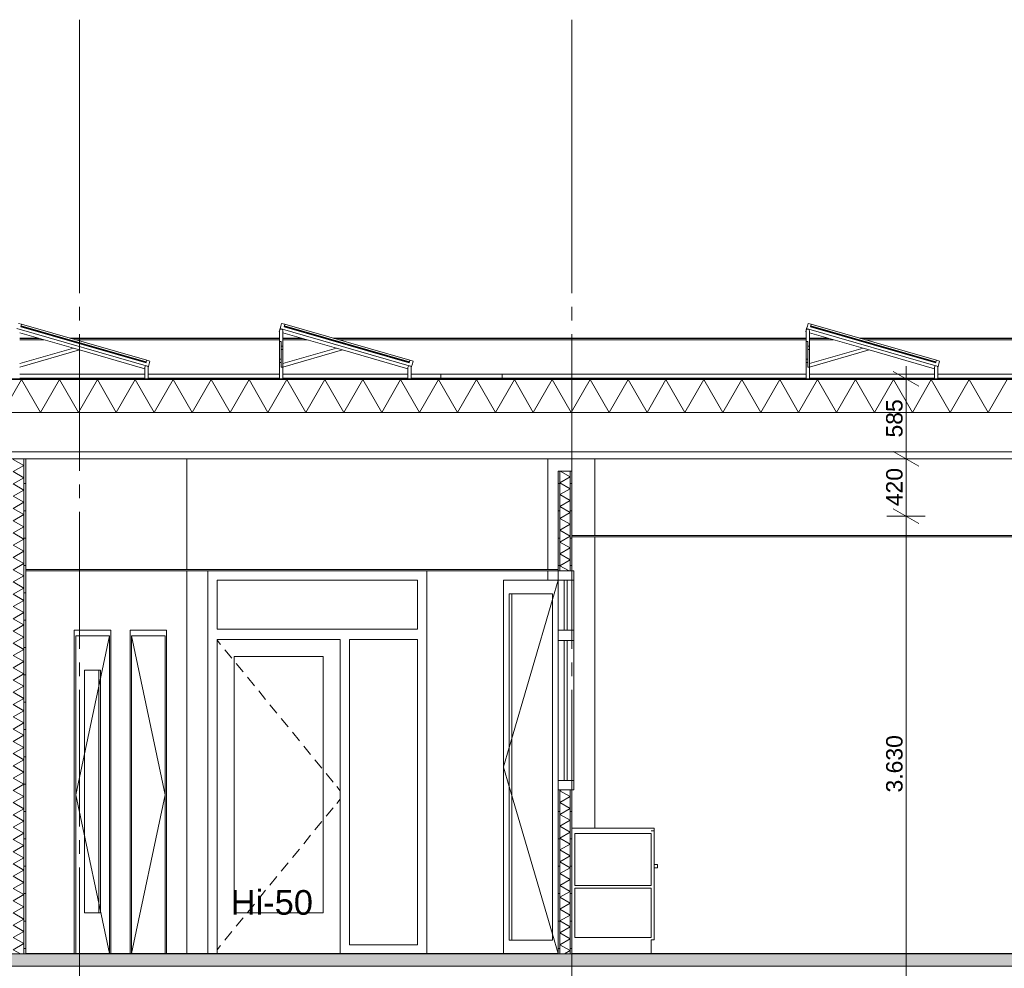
# Model space of a CAD drawing. Header units: millimetres. Extents: x 10 to 831, y -9 to 584.
# Tile 21 of 40: x 483 to 555, y 189 to 258. Entities that reach past the tile are written whole.
import ezdxf
from ezdxf.xclip import XClip

# ---------------------------------------------------------------- set-up
doc = ezdxf.new("R2010")
doc.units = ezdxf.units.MM
doc.header["$MEASUREMENT"] = 0
doc.header["$XCLIPFRAME"] = 0
doc.linetypes.add('B0204', pattern=[13, 10, -1, 1, -1])
for name, color, linetype in [('21 Buitenwanden', 7, 'Continuous'), ('22 NC Binnenwanden', 7, 'Continuous'), ('22 NC Binnenwanden Doorsnede-arcering', 7, 'Continuous'), ('22 NC Binnenwanden Laagscheidingslijnen', 7, 'Continuous'), ('23 Vloeren', 7, 'Continuous'), ('23 Vloeren Doorsnede-arcering', 7, 'Continuous'), ('23 Vloeren Laagscheidingslijnen', 7, 'Continuous'), ('27 Daken', 7, 'Continuous'), ('27 Daken Doorsnede-arcering', 7, 'Continuous'), ('27 Daken Laagscheidingslijnen', 7, 'Continuous'), ('28 Draagconstructies', 7, 'Continuous'), ('43 Vloerafwerking', 7, 'Continuous'), ('43 Vloerafwerking Laagscheidingslijnen', 7, 'Continuous'), ('45 Plafondafwerking', 7, 'Continuous'), ('45 Plafondafwerking Laagscheidingslijnen', 7, 'Continuous'), ('74 Sanitair', 7, 'Continuous'), ('74 Sanitair Laagscheidingslijnen', 7, 'Continuous'), ('A Stramien', 7, 'Continuous'), ('Maatvoering 1_ 50_100', 7, 'Continuous')]:
    doc.layers.add(name, color=color, linetype=linetype)
doc.styles.add('GENERATED_STYLE_1', font='txt')
pattern_1 = [(1e-14, (595.6161, 150.2724), (0, 2), [])]

# ---------------------------------------------------------------- blocks, each defined once
blk = doc.blocks.new('*X52')
at = {"layer": '27 Daken Doorsnede-arcering', "linetype": 'Continuous', "lineweight": 0, "true_color": 0x000000}
for points in [[(486.12, 231.922), (484.62, 231.922), (484.62, 231.872), (486.12, 231.872)], [(489.12, 231.922), (487.62, 231.922), (487.62, 231.872), (489.12, 231.872)], [(492.12, 231.922), (490.62, 231.922), (490.62, 231.872), (492.12, 231.872)], [(495.12, 231.922), (493.62, 231.922), (493.62, 231.872), (495.12, 231.872)], [(498.12, 231.922), (496.62, 231.922), (496.62, 231.872), (498.12, 231.872)], [(501.12, 231.922), (499.62, 231.922), (499.62, 231.872), (501.12, 231.872)], [(504.12, 231.922), (502.62, 231.922), (502.62, 231.872), (504.12, 231.872)], [(507.12, 231.922), (505.62, 231.922), (505.62, 231.872), (507.12, 231.872)], [(510.12, 231.922), (508.62, 231.922), (508.62, 231.872), (510.12, 231.872)], [(513.12, 231.922), (511.62, 231.922), (511.62, 231.872), (513.12, 231.872)], [(516.12, 231.922), (514.62, 231.922), (514.62, 231.872), (516.12, 231.872)], [(519.12, 231.922), (517.62, 231.922), (517.62, 231.872), (519.12, 231.872)], [(522.12, 231.922), (520.62, 231.922), (520.62, 231.872), (522.12, 231.872)], [(525.12, 231.922), (523.62, 231.922), (523.62, 231.872), (525.12, 231.872)], [(528.12, 231.922), (526.62, 231.922), (526.62, 231.872), (528.12, 231.872)], [(531.12, 231.922), (529.62, 231.922), (529.62, 231.872), (531.12, 231.872)], [(534.12, 231.922), (532.62, 231.922), (532.62, 231.872), (534.12, 231.872)], [(537.12, 231.922), (535.62, 231.922), (535.62, 231.872), (537.12, 231.872)], [(540.12, 231.922), (538.62, 231.922), (538.62, 231.872), (540.12, 231.872)], [(543.12, 231.922), (541.62, 231.922), (541.62, 231.872), (543.12, 231.872)], [(546.12, 231.922), (544.62, 231.922), (544.62, 231.872), (546.12, 231.872)], [(549.12, 231.922), (547.62, 231.922), (547.62, 231.872), (549.12, 231.872)], [(552.12, 231.922), (550.62, 231.922), (550.62, 231.872), (552.12, 231.872)], [(555.12, 231.922), (553.62, 231.922), (553.62, 231.872), (555.12, 231.872)]]:
    blk.add_hatch(color=18, dxfattribs=at).paths.add_polyline_path(points)
blk = doc.blocks.new('*X57')
at = {"layer": '27 Daken Doorsnede-arcering', "color": 7, "linetype": 'Continuous', "lineweight": 0}
for p, q in [((481.994, 229.472), (483.379, 231.872)), ((484.765, 229.472), (483.379, 231.872)), ((484.765, 229.472), (486.151, 231.872)), ((487.536, 229.472), (486.151, 231.872)), ((487.536, 229.472), (488.922, 231.872)), ((490.307, 229.472), (488.922, 231.872)), ((490.307, 229.472), (491.693, 231.872)), ((493.079, 229.472), (491.693, 231.872)), ((493.079, 229.472), (494.464, 231.872)), ((495.85, 229.472), (494.464, 231.872)), ((495.85, 229.472), (497.236, 231.872)), ((498.621, 229.472), (497.236, 231.872)), ((498.621, 229.472), (500.007, 231.872)), ((501.393, 229.472), (500.007, 231.872)), ((501.393, 229.472), (502.778, 231.872)), ((504.164, 229.472), (502.778, 231.872)), ((504.164, 229.472), (505.55, 231.872)), ((506.935, 229.472), (505.55, 231.872)), ((506.935, 229.472), (508.321, 231.872)), ((509.706, 229.472), (508.321, 231.872)), ((509.706, 229.472), (511.092, 231.872)), ((512.478, 229.472), (511.092, 231.872)), ((512.478, 229.472), (513.863, 231.872)), ((515.249, 229.472), (513.863, 231.872)), ((515.249, 229.472), (516.635, 231.872)), ((518.02, 229.472), (516.635, 231.872)), ((518.02, 229.472), (519.406, 231.872)), ((520.792, 229.472), (519.406, 231.872)), ((520.792, 229.472), (522.177, 231.872)), ((523.563, 229.472), (522.177, 231.872)), ((523.563, 229.472), (524.948, 231.872)), ((526.334, 229.472), (524.948, 231.872)), ((526.334, 229.472), (527.72, 231.872)), ((529.105, 229.472), (527.72, 231.872)), ((529.105, 229.472), (530.491, 231.872)), ((531.877, 229.472), (530.491, 231.872)), ((531.877, 229.472), (533.262, 231.872)), ((534.648, 229.472), (533.262, 231.872)), ((534.648, 229.472), (536.034, 231.872)), ((537.419, 229.472), (536.034, 231.872)), ((537.419, 229.472), (538.805, 231.872)), ((540.191, 229.472), (538.805, 231.872)), ((540.191, 229.472), (541.576, 231.872)), ((542.962, 229.472), (541.576, 231.872)), ((542.962, 229.472), (544.347, 231.872)), ((545.733, 229.472), (544.347, 231.872)), ((545.733, 229.472), (547.119, 231.872)), ((548.504, 229.472), (547.119, 231.872)), ((548.504, 229.472), (549.89, 231.872)), ((551.276, 229.472), (549.89, 231.872)), ((551.276, 229.472), (552.661, 231.872)), ((554.047, 229.472), (552.661, 231.872)), ((554.047, 229.472), (555.433, 231.872))]:
    blk.add_line(p, q, dxfattribs=at)
blk = doc.blocks.new('*X60')
at = {"layer": '22 NC Binnenwanden Doorsnede-arcering', "color": 7, "linetype": 'Continuous', "lineweight": 0}
for p, q in [((482.844, 226.072), (482.776, 226.033)), ((483.552, 225.585), (482.776, 226.033)), ((483.552, 225.585), (482.776, 225.136)), ((483.552, 224.688), (482.776, 225.136)), ((483.552, 224.688), (482.776, 224.24)), ((483.552, 223.792), (482.776, 224.24)), ((483.552, 223.792), (482.776, 223.343)), ((483.552, 222.895), (482.776, 223.343)), ((483.552, 222.895), (482.776, 222.447)), ((483.552, 221.998), (482.776, 222.447)), ((483.552, 221.998), (482.776, 221.55)), ((483.552, 221.102), (482.776, 221.55)), ((483.552, 221.102), (482.776, 220.654)), ((483.552, 220.205), (482.776, 220.654)), ((483.552, 220.205), (482.776, 219.757)), ((483.552, 219.309), (482.776, 219.757)), ((483.552, 219.309), (482.776, 218.86)), ((483.552, 218.412), (482.776, 218.86)), ((483.552, 218.412), (482.776, 217.964)), ((483.552, 217.516), (482.776, 217.964)), ((483.552, 217.516), (482.776, 217.067)), ((483.552, 216.619), (482.776, 217.067)), ((483.552, 216.619), (482.776, 216.171)), ((483.552, 215.722), (482.776, 216.171)), ((483.552, 215.722), (482.776, 215.274)), ((483.552, 214.826), (482.776, 215.274)), ((483.552, 214.826), (482.776, 214.378)), ((483.552, 213.929), (482.776, 214.378)), ((483.552, 213.929), (482.776, 213.481)), ((483.552, 213.033), (482.776, 213.481)), ((483.552, 213.033), (482.776, 212.584)), ((483.552, 212.136), (482.776, 212.584)), ((483.552, 212.136), (482.776, 211.688)), ((483.552, 211.24), (482.776, 211.688)), ((483.552, 211.24), (482.776, 210.791)), ((483.552, 210.343), (482.776, 210.791)), ((483.552, 210.343), (482.776, 209.895)), ((483.552, 209.446), (482.776, 209.895)), ((483.552, 209.446), (482.776, 208.998)), ((483.552, 208.55), (482.776, 208.998)), ((483.552, 208.55), (482.776, 208.101)), ((483.552, 207.653), (482.776, 208.101)), ((483.552, 207.653), (482.776, 207.205)), ((483.552, 206.757), (482.776, 207.205)), ((483.552, 206.757), (482.776, 206.308)), ((483.552, 205.86), (482.776, 206.308)), ((483.552, 205.86), (482.776, 205.412)), ((483.552, 204.963), (482.776, 205.412)), ((483.552, 204.963), (482.776, 204.515)), ((483.552, 204.067), (482.776, 204.515)), ((483.552, 204.067), (482.776, 203.619)), ((483.552, 203.17), (482.776, 203.619)), ((483.552, 203.17), (482.776, 202.722)), ((483.552, 202.274), (482.776, 202.722)), ((483.552, 202.274), (482.776, 201.825)), ((483.552, 201.377), (482.776, 201.825)), ((483.552, 201.377), (482.776, 200.929)), ((483.552, 200.481), (482.776, 200.929)), ((483.552, 200.481), (482.776, 200.032)), ((483.552, 199.584), (482.776, 200.032)), ((483.552, 199.584), (482.776, 199.136)), ((483.552, 198.687), (482.776, 199.136)), ((483.552, 198.687), (482.776, 198.239)), ((483.552, 197.791), (482.776, 198.239)), ((483.552, 197.791), (482.776, 197.343)), ((483.552, 196.894), (482.776, 197.343)), ((483.552, 196.894), (482.776, 196.446)), ((483.552, 195.998), (482.776, 196.446)), ((483.552, 195.998), (482.776, 195.549)), ((483.552, 195.101), (482.776, 195.549)), ((483.552, 195.101), (482.776, 194.653)), ((483.552, 194.205), (482.776, 194.653)), ((483.552, 194.205), (482.776, 193.756)), ((483.552, 193.308), (482.776, 193.756)), ((483.552, 193.308), (482.776, 192.86)), ((483.552, 192.411), (482.776, 192.86)), ((483.552, 192.411), (482.776, 191.963)), ((483.552, 191.515), (482.776, 191.963)), ((483.552, 191.515), (482.776, 191.067)), ((483.552, 190.618), (482.776, 191.067)), ((483.552, 190.618), (482.776, 190.17)), ((483.291, 189.872), (482.776, 190.17))]:
    blk.add_line(p, q, dxfattribs=at)
blk = doc.blocks.new('*X75')
at = {"layer": '22 NC Binnenwanden Doorsnede-arcering', "color": 7, "linetype": 'Continuous', "lineweight": 0}
for p, q in [((523.491, 224.751), (522.741, 224.318)), ((523.491, 224.751), (522.761, 225.172)), ((523.491, 223.885), (522.741, 224.318)), ((523.491, 223.885), (522.741, 223.452)), ((523.491, 223.019), (522.741, 223.452)), ((523.491, 223.019), (522.741, 222.585)), ((523.491, 222.152), (522.741, 222.585)), ((523.491, 222.152), (522.741, 221.719)), ((523.491, 221.286), (522.741, 221.719)), ((523.491, 221.286), (522.741, 220.853)), ((523.491, 220.42), (522.741, 220.853)), ((523.491, 220.42), (522.741, 219.987)), ((523.491, 219.554), (522.741, 219.987)), ((523.491, 219.554), (522.741, 219.121)), ((523.491, 218.688), (522.741, 219.121)), ((523.491, 218.688), (522.741, 218.255)), ((523.405, 217.872), (522.741, 218.255))]:
    blk.add_line(p, q, dxfattribs=at)
blk = doc.blocks.new('*X76')
at = {"layer": '22 NC Binnenwanden Doorsnede-arcering', "color": 7, "linetype": 'Continuous', "lineweight": 0}
for p, q in [((522.865, 201.872), (522.741, 201.801)), ((523.491, 201.368), (522.741, 201.801)), ((523.491, 201.368), (522.741, 200.935)), ((523.491, 200.502), (522.741, 200.935)), ((523.491, 200.502), (522.741, 200.069)), ((523.491, 199.636), (522.741, 200.069)), ((523.491, 199.636), (522.741, 199.203)), ((523.491, 198.77), (522.741, 199.203)), ((523.491, 198.77), (522.741, 198.337)), ((523.491, 197.904), (522.741, 198.337)), ((523.491, 197.904), (522.741, 197.471)), ((523.491, 197.038), (522.741, 197.471)), ((523.491, 197.038), (522.741, 196.605)), ((523.491, 196.172), (522.741, 196.605)), ((523.491, 196.172), (522.741, 195.739)), ((523.491, 195.306), (522.741, 195.739)), ((523.491, 195.306), (522.741, 194.873)), ((523.491, 194.44), (522.741, 194.873)), ((523.491, 194.44), (522.741, 194.007)), ((523.491, 193.574), (522.741, 194.007)), ((523.491, 193.574), (522.741, 193.141)), ((523.491, 192.708), (522.741, 193.141)), ((523.491, 192.708), (522.741, 192.275)), ((523.491, 191.842), (522.741, 192.275)), ((523.491, 191.842), (522.741, 191.409)), ((523.491, 190.976), (522.741, 191.409)), ((523.491, 190.976), (522.741, 190.543)), ((523.491, 190.11), (522.741, 190.543)), ((523.491, 190.11), (523.08, 189.872))]:
    blk.add_line(p, q, dxfattribs=at)
blk = doc.blocks.new('Drawing_3_1', base_point=(595.616, 150.272))
at = {"layer": '22 NC Binnenwanden Doorsnede-arcering', "linetype": 'Continuous', "lineweight": 0, "true_color": 0x000000}
h = blk.add_hatch(dxfattribs=at)
h.set_pattern_fill('930_Lijnen_vert_200_0001', color=18, style=0, pattern_type=2)
h.set_pattern_definition(pattern_1)
h.paths.add_polyline_path([(483.682, 226.072), (483.552, 226.072), (483.552, 189.872), (483.682, 189.872)])
h = blk.add_hatch(dxfattribs=at)
h.set_pattern_fill('930_Lijnen_vert_200_0001', color=18, style=0, pattern_type=2)
h.set_pattern_definition(pattern_1)
h.paths.add_polyline_path([(522.616, 217.872), (522.741, 217.872), (522.741, 225.172), (522.616, 225.172)])
h = blk.add_hatch(dxfattribs=at)
h.set_pattern_fill('930_Lijnen_vert_200_0001', color=18, style=0, pattern_type=2)
h.set_pattern_definition(pattern_1)
h.paths.add_polyline_path([(523.491, 217.872), (523.616, 217.872), (523.616, 225.172), (523.491, 225.172)])
h = blk.add_hatch(dxfattribs=at)
h.set_pattern_fill('930_Lijnen_vert_200_0001', color=18, style=0, pattern_type=2)
h.set_pattern_definition(pattern_1)
h.paths.add_polyline_path([(522.616, 201.872), (522.616, 189.872), (522.741, 189.872), (522.741, 201.872)])
h = blk.add_hatch(dxfattribs=at)
h.set_pattern_fill('930_Lijnen_vert_200_0001', color=18, style=0, pattern_type=2)
h.set_pattern_definition(pattern_1)
h.paths.add_polyline_path([(523.491, 189.872), (523.616, 189.872), (523.616, 201.872), (523.491, 201.872)])
at = {"layer": '23 Vloeren Doorsnede-arcering', "linetype": 'Continuous', "lineweight": 0, "true_color": 0x000000}
h = blk.add_hatch(dxfattribs=at)
h.set_pattern_fill('215_Gewapend_beton___i_h_C6', color=18, style=0, pattern_type=2)
h.set_pattern_definition([(0, (595.616, 150.2724), (0, 6.23538), [0.6, -3]), (0, (597.416, 153.39), (0, 6.23538), [0.6, -3]), (60, (595.616, 150.2724), (-5.4, 3.1177), [0.6, -3]), (60, (599.216, 150.2724), (-5.4, 3.1177), [0.6, -3]), (120, (596.216, 150.2724), (5.4, 3.1177), [0.6, -3]), (120, (599.816, 150.2724), (5.4, 3.1177), [0.6, -3]), (0, (595.6161, 150.8724), (0, 1.2), [0, -1.2, 0, -1.8]), (45, (596.2161, 150.8724), (-0.848528, 0.848528), [0, -0.9, 0, -1.5])])
h.paths.add_polyline_path([(595.616, 189.872), (452.623, 189.872), (452.623, 188.972), (595.616, 188.972)])
at = {"layer": '22 NC Binnenwanden', "color": 1, "linetype": 'Continuous', "lineweight": 0}
for p, q in [((483.682, 226.072), (483.682, 217.972)), ((522.616, 225.172), (522.616, 217.972)), ((523.616, 225.172), (523.616, 220.472)), ((523.616, 220.372), (523.616, 217.872)), ((483.682, 217.872), (483.682, 189.892)), ((497.003, 217.202), (497.003, 217.872)), ((513.003, 217.872), (513.003, 217.202)), ((522.616, 217.872), (522.616, 217.202)), ((523.756, 217.872), (523.756, 217.202)), ((497.003, 189.892), (497.003, 217.202)), ((497.673, 217.202), (497.673, 213.622)), ((512.333, 217.202), (497.673, 217.202)), ((512.333, 213.622), (512.333, 217.202)), ((513.003, 217.202), (513.003, 189.892)), ((518.619, 217.202), (518.62, 217.199)), ((518.62, 216.202), (518.62, 217.202)), ((518.62, 217.202), (522.616, 217.202)), ((522.615, 217.202), (522.198, 215.775)), ((522.616, 217.202), (522.616, 213.546)), ((523.756, 217.202), (522.616, 217.202)), ((523.056, 217.202), (523.056, 213.546)), ((523.256, 213.546), (523.256, 217.202)), ((523.756, 217.202), (523.756, 213.546)), ((518.62, 190.872), (518.62, 216.202)), ((519.039, 216.202), (519.039, 190.872)), ((522.198, 216.202), (519.039, 216.202)), ((519.211, 190.872), (519.211, 216.202)), ((522.198, 190.872), (522.198, 216.202)), ((522.198, 215.775), (519.039, 204.971)), ((487.235, 213.542), (487.235, 212.872)), ((489.911, 213.542), (487.235, 213.542)), ((487.344, 212.872), (487.344, 213.122)), ((487.344, 213.122), (489.803, 213.122)), ((489.804, 213.122), (487.345, 201.497)), ((489.803, 213.122), (489.803, 210.622)), ((489.911, 212.872), (489.911, 213.542)), ((491.308, 213.542), (493.985, 213.542)), ((491.308, 212.872), (491.308, 213.542)), ((493.876, 213.122), (491.417, 213.122)), ((491.417, 213.122), (491.417, 212.872)), ((491.418, 213.122), (493.877, 201.497)), ((493.876, 189.892), (493.876, 213.122)), ((493.985, 213.542), (493.985, 212.872)), ((497.673, 213.622), (512.333, 213.622)), ((522.616, 213.546), (522.616, 212.796)), ((523.756, 213.546), (522.616, 213.546)), ((523.756, 213.546), (523.756, 212.796)), ((487.235, 212.872), (487.235, 189.892)), ((487.344, 212.872), (487.344, 189.892)), ((489.911, 189.892), (489.911, 212.872)), ((491.308, 189.892), (491.308, 212.872)), ((491.417, 212.872), (491.417, 189.892)), ((493.985, 212.872), (493.985, 189.892)), ((497.673, 212.872), (497.673, 189.892)), ((506.673, 212.872), (497.673, 212.872)), ((497.673, 212.816), (497.93, 212.503)), ((506.673, 189.892), (506.673, 212.872)), ((507.343, 212.872), (507.343, 190.542)), ((512.333, 212.872), (507.343, 212.872)), ((512.333, 190.542), (512.333, 212.872)), ((522.616, 212.796), (522.616, 202.542)), ((523.756, 212.796), (522.616, 212.796)), ((523.056, 212.796), (523.056, 202.542)), ((523.256, 202.542), (523.256, 212.796)), ((523.756, 212.796), (523.756, 202.542)), ((498.246, 212.116), (498.752, 211.496)), ((498.923, 192.872), (498.923, 211.622)), ((498.923, 211.622), (505.423, 211.622)), ((499.069, 211.109), (499.575, 210.49)), ((505.423, 211.622), (505.423, 192.872)), ((487.991, 210.622), (487.991, 192.872)), ((489.156, 210.622), (487.991, 210.622)), ((489.02, 210.622), (489.02, 192.872)), ((489.156, 192.872), (489.156, 210.622)), ((489.803, 210.622), (489.803, 192.872)), ((499.891, 210.102), (500.398, 209.483)), ((500.714, 209.096), (501.22, 208.476)), ((501.537, 208.089), (502.043, 207.47)), ((502.359, 207.083), (502.865, 206.463)), ((503.182, 206.076), (503.688, 205.457)), ((504.004, 205.069), (504.511, 204.45)), ((519.039, 204.971), (518.62, 203.54)), ((504.827, 204.063), (505.333, 203.443)), ((505.65, 203.056), (506.156, 202.437)), ((518.62, 203.54), (518.619, 203.537)), ((518.62, 203.534), (518.619, 203.537)), ((519.039, 202.104), (518.62, 203.534)), ((522.616, 202.542), (522.616, 201.872)), ((523.756, 202.542), (522.616, 202.542)), ((523.756, 202.542), (523.756, 201.872)), ((506.417, 202.117), (506.673, 201.803)), ((522.198, 191.3), (519.039, 202.104)), ((522.616, 201.872), (522.616, 189.872)), ((523.616, 201.872), (523.616, 199.072)), ((489.799, 189.892), (487.345, 201.497)), ((491.422, 189.892), (493.877, 201.497)), ((506.417, 200.878), (506.673, 201.191)), ((505.65, 199.939), (506.156, 200.558)), ((504.827, 198.932), (505.333, 199.551)), ((504.004, 197.925), (504.511, 198.545)), ((503.182, 196.919), (503.688, 197.538)), ((502.359, 195.912), (502.865, 196.532)), ((501.537, 194.906), (502.043, 195.525)), ((500.714, 193.899), (501.22, 194.518)), ((499.891, 192.892), (500.398, 193.512)), ((487.991, 192.872), (489.156, 192.872)), ((489.803, 192.872), (489.803, 189.892)), ((505.423, 192.872), (498.923, 192.872)), ((499.069, 191.886), (499.575, 192.505)), ((498.246, 190.879), (498.752, 191.498)), ((518.62, 189.892), (518.62, 190.872)), ((519.039, 190.872), (522.198, 190.872)), ((522.609, 189.892), (522.198, 191.3)), ((497.673, 190.178), (497.93, 190.492)), ((507.343, 190.542), (512.333, 190.542))]:
    blk.add_line(p, q, dxfattribs=at)
at = {"layer": '22 NC Binnenwanden', "color": 2, "linetype": 'Continuous', "lineweight": 0}
for p, q in [((495.461, 217.972), (495.461, 226.072)), ((525.284, 226.072), (525.284, 220.472)), ((525.284, 220.372), (525.284, 199.072)), ((495.461, 189.892), (495.461, 217.872))]:
    blk.add_line(p, q, dxfattribs=at)
at = {"layer": '22 NC Binnenwanden', "color": 1, "linetype": 'Continuous', "lineweight": 0, "flags": 128}
for points in [[(523.616, 225.172), (523.491, 225.172), (522.741, 225.172), (522.616, 225.172)], [(523.756, 217.872), (523.616, 217.872), (523.491, 217.872), (522.741, 217.872), (522.616, 217.872)], [(523.756, 201.872), (523.616, 201.872), (523.491, 201.872), (522.741, 201.872), (522.616, 201.872)]]:
    blk.add_lwpolyline(points, dxfattribs=at)
at = {"layer": '22 NC Binnenwanden Laagscheidingslijnen', "color": 9, "linetype": 'Continuous', "lineweight": 0}
for p, q in [((483.552, 226.072), (483.552, 189.872)), ((522.741, 225.172), (522.741, 217.872)), ((523.491, 225.172), (523.491, 217.872)), ((522.741, 201.872), (522.741, 189.872)), ((523.491, 201.872), (523.491, 189.872))]:
    blk.add_line(p, q, dxfattribs=at)
at = {"layer": '23 Vloeren', "color": 2, "linetype": 'Continuous', "lineweight": 0}
blk.add_line((522.616, 189.872), (522.416, 189.872), dxfattribs=at)
at = {"layer": '23 Vloeren Laagscheidingslijnen', "color": 2, "linetype": 'Continuous', "lineweight": 0}
blk.add_line((595.616, 188.972), (452.623, 188.972), dxfattribs=at)
at = {"layer": '23 Vloeren Laagscheidingslijnen', "color": 2, "linetype": 'Continuous', "lineweight": 0, "flags": 128}
for points in [[(522.416, 189.872), (483.682, 189.872), (483.552, 189.872), (482.776, 189.872), (482.646, 189.872), (467.2, 189.872), (466.941, 189.872), (454.797, 189.872), (454.645, 189.872), (453.651, 189.872)], [(593.476, 189.872), (529.416, 189.872), (523.616, 189.872), (523.491, 189.872), (522.741, 189.872), (522.616, 189.872)]]:
    blk.add_lwpolyline(points, dxfattribs=at)
at = {"layer": '27 Daken', "color": 2, "linetype": 'Continuous', "lineweight": 0}
for p, q in [((483.243, 234.895), (484.598, 234.895)), ((483.243, 234.875), (484.666, 234.875)), ((483.243, 234.776), (485.011, 234.776)), ((486.919, 234.895), (502.247, 234.895)), ((486.988, 234.875), (502.247, 234.875)), ((487.333, 234.776), (502.247, 234.776)), ((502.487, 234.895), (503.841, 234.895)), ((502.487, 234.875), (503.91, 234.875)), ((502.487, 234.776), (504.255, 234.776)), ((506.163, 234.895), (540.734, 234.895)), ((506.232, 234.875), (540.734, 234.875)), ((506.577, 234.776), (540.734, 234.776)), ((540.974, 234.895), (542.329, 234.895)), ((540.974, 234.875), (542.397, 234.875)), ((540.974, 234.776), (542.743, 234.776)), ((544.651, 234.895), (559.978, 234.895)), ((544.719, 234.875), (559.978, 234.875)), ((545.065, 234.776), (559.978, 234.776))]:
    blk.add_line(p, q, dxfattribs=at)
at = {"layer": '27 Daken', "color": 1, "linetype": 'Continuous', "lineweight": 0}
blk.add_line((594.222, 231.922), (414.966, 231.922), dxfattribs=at)
at = {"layer": '27 Daken', "color": 9, "linetype": 'Continuous', "lineweight": 0}
for p, q in [((483.243, 232.272), (492.385, 232.272)), ((483.243, 231.972), (492.385, 231.972)), ((492.625, 232.272), (502.247, 232.272)), ((492.625, 231.972), (502.247, 231.972)), ((502.487, 232.272), (511.629, 232.272)), ((502.487, 231.972), (511.629, 231.972)), ((511.869, 232.272), (514.024, 232.272)), ((511.869, 231.972), (514.024, 231.972)), ((514.024, 232.272), (518.524, 232.272)), ((514.024, 231.972), (514.024, 232.272)), ((514.024, 231.972), (518.524, 231.972)), ((518.524, 232.272), (540.734, 232.272)), ((518.524, 231.972), (518.524, 232.272)), ((518.524, 231.972), (540.734, 231.972)), ((540.974, 232.272), (550.116, 232.272)), ((540.974, 231.972), (550.116, 231.972)), ((550.356, 232.272), (559.978, 232.272)), ((550.356, 231.972), (559.978, 231.972))]:
    blk.add_line(p, q, dxfattribs=at)
at = {"layer": '27 Daken', "color": 3, "linetype": 'Continuous', "lineweight": 0}
blk.add_line((590.866, 226.072), (483.682, 226.072), dxfattribs=at)
at = {"layer": '27 Daken Laagscheidingslijnen', "color": 2, "linetype": 'Continuous', "lineweight": 0}
blk.add_line((595.616, 226.572), (413.616, 226.572), dxfattribs=at)
at = {"layer": '27 Daken Laagscheidingslijnen', "color": 1, "linetype": 'Continuous', "lineweight": 0, "flags": 128}
blk.add_lwpolyline([(595.616, 231.872), (594.236, 231.872), (414.816, 231.872)], dxfattribs=at)
at = {"layer": '27 Daken Laagscheidingslijnen', "color": 3, "linetype": 'Continuous', "lineweight": 0, "flags": 128}
for points in [[(595.616, 229.472), (595.431, 229.472), (594.416, 229.472), (414.816, 229.472), (413.616, 229.472)], [(483.682, 226.072), (483.552, 226.072), (482.776, 226.072), (482.646, 226.072)]]:
    blk.add_lwpolyline(points, dxfattribs=at)
at = {"layer": '28 Draagconstructies', "color": 1, "linetype": 'Continuous', "lineweight": 0}
for p, q in [((521.866, 217.972), (521.866, 226.072)), ((521.866, 217.202), (521.866, 217.872))]:
    blk.add_line(p, q, dxfattribs=at)
at = {"layer": '43 Vloerafwerking', "color": 2, "linetype": 'Continuous', "lineweight": 0}
for p, q in [((522.416, 189.892), (483.682, 189.892)), ((522.416, 189.892), (522.416, 189.872)), ((593.476, 189.892), (523.616, 189.892))]:
    blk.add_line(p, q, dxfattribs=at)
at = {"layer": '43 Vloerafwerking', "color": 9, "linetype": 'Continuous', "lineweight": 0}
blk.add_line((522.416, 189.892), (522.616, 189.892), dxfattribs=at)
at = {"layer": '43 Vloerafwerking Laagscheidingslijnen', "color": 2, "linetype": 'Continuous', "lineweight": 0}
blk.add_line((483.682, 189.892), (483.682, 189.872), dxfattribs=at)
at = {"layer": '45 Plafondafwerking', "color": 2, "linetype": 'Continuous', "lineweight": 0}
for p, q in [((591.116, 220.472), (523.616, 220.472)), ((591.116, 220.372), (523.616, 220.372)), ((522.616, 217.972), (483.682, 217.972)), ((522.616, 217.872), (483.682, 217.872))]:
    blk.add_line(p, q, dxfattribs=at)
at = {"layer": '45 Plafondafwerking Laagscheidingslijnen', "color": 2, "linetype": 'Continuous', "lineweight": 0}
for p, q in [((523.616, 220.472), (523.616, 220.372)), ((483.682, 217.972), (483.682, 217.872)), ((522.616, 217.972), (522.616, 217.872))]:
    blk.add_line(p, q, dxfattribs=at)
at = {"layer": '74 Sanitair', "color": 2, "linetype": 'Continuous', "lineweight": 0}
for p, q in [((483.041, 235.591), (492.653, 232.835)), ((483.151, 235.976), (483.382, 235.909)), ((483.333, 235.741), (483.327, 235.717)), ((483.327, 235.717), (492.478, 233.093)), ((483.33, 235.729), (492.481, 233.105)), ((483.333, 235.741), (492.485, 233.117)), ((483.382, 235.909), (483.347, 235.789)), ((483.347, 235.789), (492.498, 233.165)), ((502.285, 235.591), (511.897, 232.835)), ((502.395, 235.976), (502.625, 235.909)), ((502.577, 235.741), (502.57, 235.717)), ((502.57, 235.717), (511.722, 233.093)), ((502.574, 235.729), (511.725, 233.105)), ((502.577, 235.741), (511.728, 233.117)), ((502.625, 235.909), (502.591, 235.789)), ((502.591, 235.789), (511.742, 233.165)), ((540.772, 235.591), (550.385, 232.835)), ((540.882, 235.976), (541.113, 235.909)), ((541.065, 235.741), (541.058, 235.717)), ((541.058, 235.717), (550.209, 233.093)), ((541.061, 235.729), (550.213, 233.105)), ((541.065, 235.741), (550.216, 233.117)), ((541.113, 235.909), (541.079, 235.789)), ((541.079, 235.789), (550.23, 233.165)), ((502.367, 234.314), (502.367, 234.07)), ((502.487, 234.314), (502.367, 234.314)), ((502.487, 234.07), (502.367, 234.07)), ((502.487, 234.314), (502.487, 234.07)), ((540.854, 234.314), (540.854, 234.07)), ((540.974, 234.314), (540.854, 234.314)), ((540.974, 234.07), (540.854, 234.07)), ((540.974, 234.314), (540.974, 234.07)), ((492.533, 233.285), (492.498, 233.165)), ((492.533, 233.285), (492.764, 233.219)), ((502.247, 233.365), (502.247, 233.121)), ((502.367, 233.365), (502.247, 233.365)), ((502.367, 233.365), (502.367, 233.121)), ((511.777, 233.285), (511.742, 233.165)), ((511.777, 233.285), (512.007, 233.219)), ((540.734, 233.365), (540.734, 233.121)), ((540.854, 233.365), (540.734, 233.365)), ((540.854, 233.365), (540.854, 233.121)), ((550.264, 233.285), (550.23, 233.165)), ((550.264, 233.285), (550.495, 233.219)), ((492.485, 233.117), (492.478, 233.093)), ((502.367, 233.121), (502.247, 233.121)), ((511.728, 233.117), (511.722, 233.093)), ((540.854, 233.121), (540.734, 233.121)), ((550.216, 233.117), (550.209, 233.093)), ((529.616, 199.072), (523.616, 199.072)), ((523.816, 198.672), (523.816, 194.872)), ((529.416, 198.672), (523.816, 198.672)), ((529.416, 198.872), (529.416, 198.857)), ((529.616, 198.872), (529.416, 198.872)), ((529.616, 198.857), (529.416, 198.857)), ((529.416, 198.672), (529.416, 194.872)), ((529.616, 199.072), (529.616, 198.872)), ((529.616, 198.857), (529.616, 190.887)), ((529.416, 194.872), (523.816, 194.872)), ((523.816, 194.672), (523.816, 191.072)), ((529.416, 194.672), (523.816, 194.672)), ((529.416, 194.672), (529.416, 191.072)), ((529.416, 191.072), (523.816, 191.072)), ((529.616, 190.887), (529.416, 190.887))]:
    blk.add_line(p, q, dxfattribs=at)
at = {"layer": '74 Sanitair', "color": 1, "linetype": 'Continuous', "lineweight": 0}
for p, q in [((483.382, 235.909), (492.533, 233.285)), ((502.285, 235.591), (502.218, 235.36)), ((502.247, 235.443), (502.282, 235.527)), ((502.247, 234.655), (502.247, 235.443)), ((502.282, 235.527), (502.367, 235.563)), ((502.367, 235.563), (502.452, 235.527)), ((502.452, 235.527), (502.487, 235.443)), ((502.487, 235.443), (502.487, 234.314)), ((502.625, 235.909), (511.777, 233.285)), ((540.772, 235.591), (540.706, 235.36)), ((540.734, 235.443), (540.77, 235.527)), ((540.734, 234.655), (540.734, 235.443)), ((540.77, 235.527), (540.854, 235.563)), ((540.854, 235.563), (540.939, 235.527)), ((540.939, 235.527), (540.974, 235.443)), ((540.974, 235.443), (540.974, 234.314)), ((541.113, 235.909), (550.264, 233.285)), ((483.243, 235.283), (487.169, 234.157)), ((502.218, 235.36), (502.247, 235.352)), ((502.487, 235.283), (506.413, 234.157)), ((540.706, 235.36), (540.734, 235.352)), ((540.974, 235.283), (544.901, 234.157)), ((483.243, 233.032), (487.169, 234.157)), ((483.243, 232.78), (487.605, 234.033)), ((487.605, 234.033), (487.169, 234.157)), ((487.605, 234.033), (492.385, 232.662)), ((502.247, 233.365), (502.247, 234.655)), ((502.367, 234.655), (502.247, 234.655)), ((502.367, 234.314), (502.367, 234.655)), ((502.367, 233.717), (502.367, 234.07)), ((502.487, 233.032), (506.413, 234.157)), ((502.487, 232.78), (502.487, 234.07)), ((502.487, 232.78), (506.849, 234.033)), ((506.849, 234.033), (506.413, 234.157)), ((506.849, 234.033), (511.629, 232.662)), ((540.734, 233.365), (540.734, 234.655)), ((540.854, 234.655), (540.734, 234.655)), ((540.854, 234.314), (540.854, 234.655)), ((540.854, 233.717), (540.854, 234.07)), ((540.974, 233.032), (544.901, 234.157)), ((540.974, 232.78), (540.974, 234.07)), ((540.974, 232.78), (545.336, 234.033)), ((545.336, 234.033), (544.901, 234.157)), ((545.336, 234.033), (550.116, 232.662)), ((502.367, 233.365), (502.367, 233.717)), ((540.854, 233.365), (540.854, 233.717)), ((492.385, 232.752), (492.42, 232.837)), ((492.385, 231.922), (492.385, 232.752)), ((492.42, 232.837), (492.505, 232.872)), ((492.505, 232.872), (492.59, 232.837)), ((492.59, 232.837), (492.625, 232.752)), ((492.653, 232.835), (492.625, 232.736)), ((492.625, 232.752), (492.625, 231.922)), ((502.247, 231.922), (502.247, 233.121)), ((502.367, 232.78), (502.367, 233.121)), ((502.367, 232.78), (502.487, 232.78)), ((502.487, 232.78), (502.487, 231.922)), ((511.629, 232.752), (511.664, 232.837)), ((511.629, 231.922), (511.629, 232.752)), ((511.664, 232.837), (511.749, 232.872)), ((511.749, 232.872), (511.834, 232.837)), ((511.834, 232.837), (511.869, 232.752)), ((511.897, 232.835), (511.869, 232.736)), ((511.869, 232.752), (511.869, 231.922)), ((540.734, 231.922), (540.734, 233.121)), ((540.854, 232.78), (540.854, 233.121)), ((540.854, 232.78), (540.974, 232.78)), ((540.974, 232.78), (540.974, 231.922)), ((550.116, 232.752), (550.152, 232.837)), ((550.116, 231.922), (550.116, 232.752)), ((550.152, 232.837), (550.236, 232.872)), ((550.236, 232.872), (550.321, 232.837)), ((550.321, 232.837), (550.356, 232.752)), ((550.385, 232.835), (550.356, 232.736)), ((550.356, 232.752), (550.356, 231.922)), ((529.616, 196.407), (529.866, 196.407)), ((529.616, 196.167), (529.866, 196.167)), ((529.866, 196.407), (529.866, 196.398)), ((529.866, 196.398), (529.866, 196.372)), ((529.866, 196.372), (529.866, 196.333)), ((529.866, 196.333), (529.866, 196.287)), ((529.866, 196.287), (529.866, 196.241)), ((529.866, 196.241), (529.866, 196.203)), ((529.866, 196.203), (529.866, 196.177)), ((529.866, 196.177), (529.866, 196.167))]:
    blk.add_line(p, q, dxfattribs=at)
at = {"layer": '74 Sanitair', "color": 2, "linetype": 'Continuous', "lineweight": 0, "flags": 128}
for points in [[(502.395, 235.976), (502.34, 235.783), (502.285, 235.591)], [(540.882, 235.976), (540.827, 235.783), (540.772, 235.591)], [(492.764, 233.219), (492.708, 233.027), (492.653, 232.835)], [(512.007, 233.219), (511.952, 233.027), (511.897, 232.835)], [(550.495, 233.219), (550.44, 233.027), (550.385, 232.835)], [(529.416, 190.887), (529.416, 190.872), (529.416, 189.872)]]:
    blk.add_lwpolyline(points, dxfattribs=at)
at = {"layer": '74 Sanitair Laagscheidingslijnen', "color": 2, "linetype": 'Continuous', "lineweight": 0, "flags": 128}
blk.add_lwpolyline([(523.616, 199.072), (523.616, 198.872), (523.616, 198.672), (523.616, 191.072), (523.616, 190.872), (523.616, 189.892), (523.616, 189.872)], dxfattribs=at)
at = {"layer": 'A Stramien', "color": 9, "linetype": 'B0204', "lineweight": 0}
for p, q in [((487.616, 248.186), (487.616, 258.186)), ((523.616, 248.186), (523.616, 258.186)), ((487.616, 248.186), (487.616, 123.272)), ((523.616, 248.186), (523.616, 123.272))]:
    blk.add_line(p, q, dxfattribs=at)
at = {"layer": 'Maatvoering 1_ 50_100', "color": 1, "linetype": 'Continuous', "lineweight": 0}
for p, q in [((548.041, 231.922), (548.041, 232.839)), ((549.447, 231.922), (546.635, 231.922)), ((548.979, 231.381), (547.104, 232.464)), ((548.041, 226.072), (548.041, 231.922)), ((549.447, 226.072), (546.635, 226.072)), ((547.104, 226.614), (548.979, 225.531)), ((548.041, 221.872), (548.041, 226.072)), ((549.447, 221.872), (546.635, 221.872)), ((547.104, 222.414), (548.979, 221.331)), ((548.041, 185.572), (548.041, 221.872))]:
    blk.add_line(p, q, dxfattribs=at)
at = {"layer": '21 Buitenwanden', "color": 4, "linetype": 'Continuous', "lineweight": 0}
for name in ['*X57', '*X52', '*X60', '*X75', '*X76']:
    blk.add_blockref(name, (0, 0), dxfattribs=at)
at = {"layer": 'Maatvoering 1_ 50_100', "color": 2, "linetype": 'Continuous', "lineweight": 0, "char_height": 1.2, "attachment_point": 7, "rotation": 90, "style": 'GENERATED_STYLE_1'}
for s, insert, width in [('\\A1;{\\pql;\\fArial|b0|i0|c0|p38;585}', (547.801, 227.631), 2.7319), ('\\A1;{\\pql;\\fArial|b0|i0|c0|p38;420}', (547.801, 222.606), 2.7319), ('\\A1;{\\pql;\\fArial|b0|i0|c0|p38;3.630}', (547.801, 201.671), 4.10332)]:
    blk.add_mtext(s, dxfattribs=dict(at, insert=insert, width=width))
at = {"layer": 'Maatvoering 1_ 50_100', "color": 2, "linetype": 'Continuous', "lineweight": 0, "insert": (498.673, 192.71), "char_height": 1.8, "attachment_point": 7, "style": 'GENERATED_STYLE_1'}
blk.add_mtext('\\A1;{\\pql;\\fArial|b0|i0|c0|p38;Hi-50}', dxfattribs=at)

msp = doc.modelspace()

# ---------------------------------------------------------------- block references
at = {"color": 4, "linetype": 'Continuous', "lineweight": 0}
ref = msp.add_blockref('Drawing_3_1', (595.616, 150.272), dxfattribs=at)
XClip(ref).set_block_clipping_path([(26.0348194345, 103.2723733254), (625.2939247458, 268.0757871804)])

doc.saveas('drawing.dxf')
